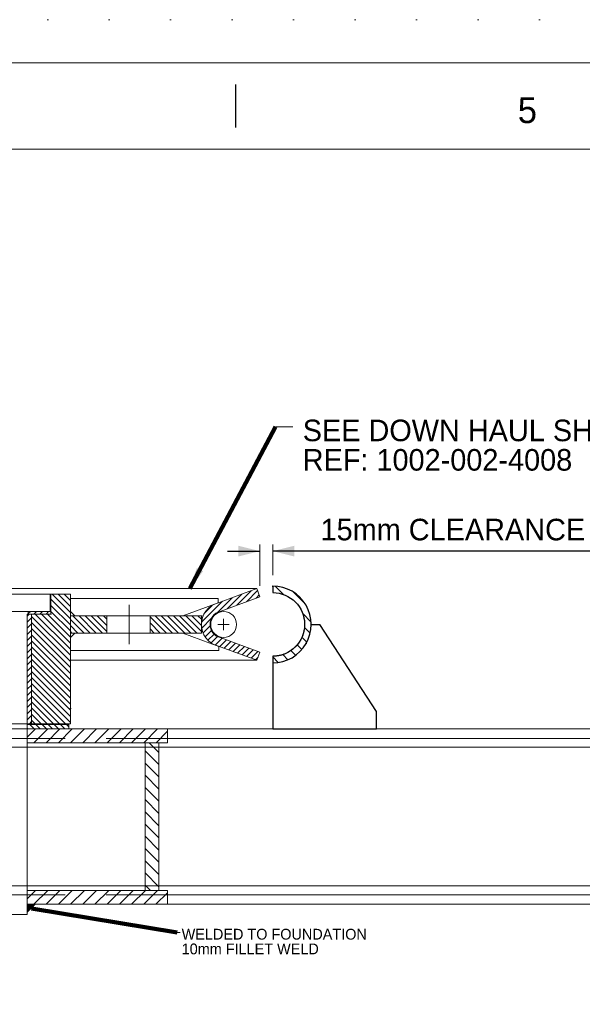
# Model space of a CAD drawing. Header units: millimetres. Extents: x -152903 to -144493, y -672002 to -666062.
# Tile 8 of 16: x -150300 to -149648, y -667203 to -666062. Entities that reach past the tile are written whole.
import ezdxf
from ezdxf.enums import TextEntityAlignment as Align

# ---------------------------------------------------------------- set-up
doc = ezdxf.new("R2010")
doc.units = ezdxf.units.MM
doc.header["$MEASUREMENT"] = 0
for name, pattern in [('DGN Style 1', [71.23020779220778, 0.1185194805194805, -71.1116883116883]), ('DGN Style 2', [118.51948051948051, 71.1116883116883, -47.40779220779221]), ('DGN Style 4', [189.74968831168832, 94.81558441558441, -47.40779220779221, 0.1185194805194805, -47.40779220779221]), ('DGN Style 5', [82.96363636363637, 35.55584415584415, -47.40779220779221]), ('DGN Style 6', [225.42405194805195, 0.1185194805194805, -47.40779220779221, 82.96363636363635, -47.40779220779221, 0.1185194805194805, -47.40779220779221])]:
    doc.linetypes.add(name, pattern=pattern)
doc.styles.add('Style-ENGINEERING', font='ENGINEERING.shx')
doc.styles.add('Style-ENGINEERING_0', font='ENGINEERING.shx')
doc.dimstyles.new('MetricMM', dxfattribs={"dimtxt": 3, "dimasz": 3, "dimexe": 1.5, "dimexo": 1.5, "dimgap": 1.5, "dimtad": 1, "dimdec": 0, "dimzin": 7, "dimtxsty": 'Style-ENGINEERING_0', "dimcen": 0.09, "dimclrd": 1, "dimclre": 1, "dimclrt": 7, "dimadec": 0, "dimazin": 3, "dimtfac": 1, "dimtdec": 0, "dimtofl": 0, "dimtmove": 0, "dimatfit": 3, "dimfxl": 1, "dimtzin": 7, "dimlwd": -1, "dimlwe": 0, "dimarcsym": 0})

# ---------------------------------------------------------------- blocks, each defined once
blk = doc.blocks.new('*U9')
blk.add_line((-135.2134795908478, 284.5297731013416), (-135.2134795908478, 289.5297731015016))
at = {"color": 7, "linetype": 'Continuous', "lineweight": 0, "flags": 128}
blk.add_lwpolyline([(-415.5468129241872, 292.0297731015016), (415.4531870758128, 292.0297731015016), (415.4531870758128, -291.9702268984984), (-415.5468129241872, -291.9702268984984), (-415.5468129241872, 292.0297731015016)], close=True, dxfattribs=at)
at = {"color": 7, "linetype": 'Continuous', "lineweight": 13, "flags": 128}
blk.add_lwpolyline([(-405.5468129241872, 282.0297731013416), (405.4531870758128, 282.0297731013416), (405.4531870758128, -281.9702268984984), (-405.5468129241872, -281.9702268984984), (-405.5468129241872, 282.0297731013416)], close=True, dxfattribs=at)
at = {"insert": (-101.4218129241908, 286.5297731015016), "char_height": 3.000000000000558, "attachment_point": 5, "line_spacing_factor": 1.2, "style": 'Style-ENGINEERING'}
blk.add_mtext('5', dxfattribs=at)
blk = doc.blocks.new('*D110')
at = {"color": 1, "linetype": 'Continuous', "lineweight": 0, "transparency": 16777216}
for p, q in [((-1323.664495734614, 2313.965400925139), (-1323.664495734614, 2361.800098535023)), ((-1308.66449573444, 2326.333659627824), (-1308.66449573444, 2361.800098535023))]:
    blk.add_line(p, q, dxfattribs=at)
at = {"color": 1, "linetype": 'Continuous', "transparency": 16777216}
for p, q in [((-1361.164495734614, 2354.300098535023), (-1323.664495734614, 2354.300098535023)), ((-917.9611171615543, 2354.300098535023), (-1308.66449573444, 2354.300098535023))]:
    blk.add_line(p, q, dxfattribs=at)
at = {"color": 1, "linetype": 'Continuous', "lineweight": 0, "transparency": 16777216, "extrusion": (0, 0, -1)}
blk.add_solid([(1348.664495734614, 2360.550098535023), (1323.664495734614, 2354.300098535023), (1348.664495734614, 2348.050098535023)], dxfattribs=at)
at = {"color": 1, "linetype": 'Continuous', "lineweight": 0, "transparency": 16777216}
blk.add_solid([(-1283.66449573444, 2348.050098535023), (-1308.66449573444, 2354.300098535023), (-1283.66449573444, 2360.550098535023)], dxfattribs=at)
at = {"layer": 'Defpoints', "color": 5, "linetype": 'Continuous', "lineweight": 0, "transparency": 16777216}
for p in [(-1308.66449573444, 2354.300098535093), (-1085.661312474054, 2354.300098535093), (-1308.66449573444, 2313.833659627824), (-1323.664495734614, 2301.465400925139)]:
    blk.add_point(p, dxfattribs=at)
at = {"color": 7, "linetype": 'Continuous', "lineweight": 0, "transparency": 16777216, "style": 'Style-ENGINEERING'}
blk.add_text('15mm CLEARANCE', height=25, dxfattribs=at).set_placement((-1253.361507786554, 2379.300098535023), align=Align.MIDDLE_LEFT)
blk = doc.blocks.new('*U8')
at = {"linetype": 'DGN Style 6', "lineweight": 0}
h = blk.add_hatch(dxfattribs=at)
h.set_pattern_fill('HATCH', color=5, style=0, pattern_type=2)
h.set_pattern_definition([(315, (-1565.685988, 2281.368576), (3.535533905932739, 3.535533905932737), [])])
h.paths.add_polyline_path([(-1565.685988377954, 2281.36857610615), (-1565.685988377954, 2304.368512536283), (-1543.16449573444, 2304.368576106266), (-1543.16449573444, 2154.368576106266), (-1588.207481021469, 2154.368576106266), (-1588.207481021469, 2281.36857610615)])
h = blk.add_hatch(dxfattribs=at)
h.set_pattern_fill('HATCH', style=0, pattern_type=2)
h.set_pattern_definition([(225, (-1463.18279, 2147.90358), (-3.535533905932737, 3.535533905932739), [])])
h.paths.add_polyline_path([(-1372.892925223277, 2244.653969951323), (-1327.103933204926, 2227.881870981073), (-1323.664495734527, 2237.271773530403), (-1369.804454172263, 2254.172428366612, -0.7640115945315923), (-1369.804454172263, 2284.56474608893), (-1323.664495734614, 2301.465400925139), (-1327.103933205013, 2310.855303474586), (-1372.892925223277, 2294.083204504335, 0.7494176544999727)])
at = {"linetype": 'DGN Style 6'}
h = blk.add_hatch(dxfattribs=at)
h.set_pattern_fill('HATCH', style=0, pattern_type=2)
h.set_pattern_definition([(315, (-1280.344931, 2242.75822), (7.071067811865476, 7.071067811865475), [])])
h.paths.add_polyline_path([(-1308.66449573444, 2313.833659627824), (-1308.664495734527, 2306.213659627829, -1.000000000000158), (-1308.664495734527, 2232.553659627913), (-1308.664495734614, 2224.933659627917, 0.9999999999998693)])
at = {"linetype": 'Continuous', "lineweight": 0}
h = blk.add_hatch(dxfattribs=at)
h.set_pattern_fill('HATCH', color=3, style=0, pattern_type=2)
h.set_pattern_definition([(45, (-1588.207481, 2281.368576), (-3.535533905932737, 3.535533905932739), [])])
h.paths.add_polyline_path([(-1588.207481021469, 2281.36857610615), (-1593.207481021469, 2281.36857610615), (-1593.207481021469, 2154.368576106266), (-1588.207481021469, 2154.368576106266)])
h = blk.add_hatch(dxfattribs=at)
h.set_pattern_fill('HATCH', color=3, style=0, pattern_type=2)
h.set_pattern_definition([(45, (-1565.685988, 2284.368488), (3.535533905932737, -3.535533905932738), [])])
h.paths.add_polyline_path([(-1565.685988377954, 2284.368487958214), (-1565.685988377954, 2281.36857610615), (-1592.08008534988, 2281.368576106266), (-1592.08008534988, 2284.368487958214)])
at = {"linetype": 'DGN Style 6', "lineweight": 0}
h = blk.add_hatch(dxfattribs=at)
h.set_pattern_fill('HATCH', style=0, pattern_type=2)
h.set_pattern_definition([(135, (-1500.889138, 2279.368576), (3.535533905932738, 3.535533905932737), [])])
h.paths.add_polyline_path([(-1500.889137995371, 2279.368576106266), (-1543.16449573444, 2279.368576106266), (-1543.16449573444, 2259.368576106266), (-1500.889137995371, 2259.368576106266)])
h = blk.add_hatch(dxfattribs=at)
h.set_pattern_fill('HATCH', style=0, pattern_type=2)
h.set_pattern_definition([(135, (-1391.414496, 2279.368576), (3.535533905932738, 3.535533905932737), [])])
h.paths.add_polyline_path([(-1391.41449573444, 2279.368576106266), (-1450.889137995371, 2279.368576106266), (-1450.889137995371, 2259.368576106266), (-1391.41449573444, 2259.368576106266)])
at = {"linetype": 'Continuous', "lineweight": 0}
h = blk.add_hatch(dxfattribs=at)
h.set_pattern_fill('HATCH', color=3, style=0, pattern_type=2)
h.set_pattern_definition([(135, (-1593.164441, 2153.368576), (-3.535533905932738, -3.535533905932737), [])])
h.paths.add_polyline_path([(-1593.16444120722, 2153.368576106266), (-1593.16444120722, 2148.411561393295), (-1545.164416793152, 2148.411561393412), (-1545.164416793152, 2153.368576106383)])
at = {"linetype": 'DGN Style 6', "lineweight": 0}
h = blk.add_hatch(dxfattribs=at)
h.set_pattern_fill('HATCH', style=0, pattern_type=2)
h.set_pattern_definition([(45, (-1510.159405, 2134.238802), (-7.071067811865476, 7.071067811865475), [])])
h.paths.add_polyline_path([(-1593.16444120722, 2148.411561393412), (-1593.16444120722, 2132.411561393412), (-1430.664520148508, 2132.411561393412), (-1430.664520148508, 2148.411561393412)])
h = blk.add_hatch(dxfattribs=at)
h.set_pattern_fill('HATCH', style=0, pattern_type=2)
h.set_pattern_definition([(315, (-1440.754835, 2033.296202), (7.071067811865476, 7.071067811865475), [])])
h.paths.add_polyline_path([(-1440.664520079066, 1961.211561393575), (-1440.664520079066, 2132.411561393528), (-1456.664520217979, 2132.411561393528), (-1456.664520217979, 1961.211561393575)])
h = blk.add_hatch(dxfattribs=at)
h.set_pattern_fill('HATCH', style=0, pattern_type=2)
h.set_pattern_definition([(45, (-1510.202347, 1947.038802), (-7.071067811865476, 7.071067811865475), [])])
h.paths.add_polyline_path([(-1593.20738336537, 1961.211561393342), (-1593.20738336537, 1945.211561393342), (-1430.664362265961, 1945.211561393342), (-1430.664362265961, 1961.211561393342)])
at = {"color": 7, "linetype": 'Continuous', "lineweight": 0}
for p, q in [((-1305.404190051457, 2498.138834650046), (-1285.404190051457, 2498.138834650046)), ((-2034.225058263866, 2310.855303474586), (-1327.103933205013, 2310.855303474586)), ((-1372.113780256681, 2294.368576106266), (-1413.064819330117, 2279.368576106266)), ((-1372.113780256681, 2294.368576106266), (-1372.113780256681, 2299.368576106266)), ((-1538.164495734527, 2279.368576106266), (-1543.164495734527, 2284.368576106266)), ((-1593.20738336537, 2279.368409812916), (-1593.20738336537, 1933.211561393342)), ((-1500.889137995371, 2279.368576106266), (-1500.889137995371, 2259.368576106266)), ((-1450.889137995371, 2279.368576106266), (-1450.889137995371, 2259.368576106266)), ((-1538.164495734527, 2259.368576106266), (-1543.164495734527, 2254.368576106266)), ((-1371.113780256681, 2244.002285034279), (-1413.064819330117, 2259.368576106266)), ((-1371.113780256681, 2244.002285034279), (-1371.113780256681, 2239.368576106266)), ((-1327.103933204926, 2227.881870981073), (-1543.16449573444, 2227.881870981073)), ((1304.335528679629, 2148.411634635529), (-1593.16438668, 2148.411634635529)), ((1304.335528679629, 2137.411634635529), (-1430.664520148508, 2137.411634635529)), ((-1456.664520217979, 2127.211634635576), (-1593.16438668, 2127.211634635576)), ((1351.035528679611, 2127.211634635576), (-1440.664520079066, 2127.211634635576)), ((-1456.664520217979, 1966.411488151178), (-1593.16444120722, 1966.411488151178)), ((1321.960528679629, 1966.411488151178), (-1440.664520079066, 1966.411488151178)), ((1304.335528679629, 1956.211488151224), (-1430.664520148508, 1956.211488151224)), ((1304.335528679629, 1945.211488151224), (-1430.664520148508, 1945.211488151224)), ((-1768.121499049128, 1933.211561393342), (-1593.20738336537, 1933.211561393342)), ((-1419.570924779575, 1912.521830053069), (-1416.03941467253, 1912.521830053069))]:
    blk.add_line(p, q, dxfattribs=at)
at = {"color": 5, "linetype": 'Continuous', "lineweight": 0}
for p, q in [((-1588.207481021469, 2281.36857610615), (-1588.207481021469, 2154.368576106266)), ((-1593.207481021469, 2279.368409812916), (-1593.207481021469, 2154.368576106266))]:
    blk.add_line(p, q, dxfattribs=at)
at = {"color": 1, "linetype": 'DGN Style 4', "lineweight": 0}
for p, q in [((-1475.038416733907, 2246.619652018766), (-1475.038416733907, 2292.117500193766)), ((-1365.66449573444, 2262.790904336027), (-1365.66449573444, 2275.946270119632)), ((-1372.2421786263, 2269.368587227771), (-1359.086812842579, 2269.368587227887))]:
    blk.add_line(p, q, dxfattribs=at)
at = {"color": 7, "linetype": 'Continuous'}
for p, q in [((-1264.214495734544, 2269.383659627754), (-1254.214495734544, 2269.383659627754)), ((-1308.664495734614, 2224.933659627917), (-1308.664495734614, 2148.411634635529))]:
    blk.add_line(p, q, dxfattribs=at)
at = {"color": 7, "linetype": 'DGN Style 2', "lineweight": 0}
for p, q in [((-1768.16444120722, 2148.411561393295), (-1593.16444120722, 2148.411561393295)), ((-1768.16444120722, 2137.411634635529), (-1593.16444120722, 2137.411634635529)), ((-1430.664520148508, 2137.411634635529), (-1593.16444120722, 2137.411634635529)), ((-1768.16444120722, 2127.211634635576), (-1593.16444120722, 2127.211634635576)), ((-1440.664520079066, 2127.211634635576), (-1456.664520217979, 2127.211634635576)), ((-1768.16444120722, 1966.411488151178), (-1593.16444120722, 1966.411488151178)), ((-1440.664520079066, 1966.411488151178), (-1456.664520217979, 1966.411488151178)), ((-1430.664520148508, 1956.211488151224), (-1930.664520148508, 1956.211488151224))]:
    blk.add_line(p, q, dxfattribs=at)
at = {"color": 7, "linetype": 'DGN Style 1', "lineweight": 0, "flags": 128}
blk.add_lwpolyline([(-4205.034429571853, 2969.969448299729), (4204.965570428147, 2969.969448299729), (4204.965570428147, -2970.030551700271), (-4205.034429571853, -2970.030551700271), (-4205.034429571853, 2969.969448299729)], close=True, dxfattribs=at)
at = {"color": 5, "linetype": 'Continuous', "lineweight": 0, "flags": 128}
blk.add_lwpolyline([(-1543.16449573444, 2304.368576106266), (-1543.16449573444, 2154.368576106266), (-1818.16449573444, 2154.368576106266), (-1818.16449573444, 2304.368576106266), (-1543.16449573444, 2304.368576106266)], close=True, dxfattribs=at)
at = {"color": 7, "linetype": 'Continuous', "lineweight": 0, "flags": 128}
for points in [[(-1566.685976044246, 2284.368393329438), (-1566.685963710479, 2304.368393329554), (-1794.642979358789, 2304.368512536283), (-1794.642991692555, 2284.368512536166), (-1566.685976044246, 2284.368393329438)], [(-1593.16444120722, 2148.411561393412), (-1593.16444120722, 2132.411561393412), (-1430.664520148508, 2132.411561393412), (-1430.664520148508, 2148.411561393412), (-1593.16444120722, 2148.411561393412)], [(-1440.664520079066, 1961.211561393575), (-1440.664520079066, 2132.411561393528), (-1456.664520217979, 2132.411561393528), (-1456.664520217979, 1961.211561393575), (-1440.664520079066, 1961.211561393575)], [(-1593.20738336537, 1961.211561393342), (-1593.20738336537, 1945.211561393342), (-1430.664362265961, 1945.211561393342), (-1430.664362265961, 1961.211561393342), (-1593.20738336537, 1961.211561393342)]]:
    blk.add_lwpolyline(points, close=True, dxfattribs=at)
at = {"color": 5, "linetype": 'DGN Style 6', "lineweight": 0, "flags": 128}
blk.add_lwpolyline([(-1565.685988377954, 2281.36857610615), (-1565.685988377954, 2304.368512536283), (-1543.16449573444, 2304.368576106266), (-1543.16449573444, 2154.368576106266), (-1588.207481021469, 2154.368576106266), (-1588.207481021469, 2281.36857610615), (-1565.685988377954, 2281.36857610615)], close=True, dxfattribs=at)
at = {"color": 5, "linetype": 'Continuous', "lineweight": 0, "flags": 128}
blk.add_lwpolyline([(-1543.164458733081, 2304.368576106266), (-1565.685951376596, 2304.368512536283), (-1565.685951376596, 2281.36857610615), (-1588.20744402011, 2281.36857610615)], dxfattribs=at)
at = {"color": 7, "linetype": 'Continuous', "lineweight": 0, "flags": 128}
blk.add_lwpolyline([(-1372.892925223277, 2244.653969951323), (-1327.103933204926, 2227.881870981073), (-1323.664495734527, 2237.271773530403), (-1369.804454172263, 2254.172428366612, -0.7640115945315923), (-1369.804454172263, 2284.56474608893), (-1323.664495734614, 2301.465400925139), (-1327.103933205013, 2310.855303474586), (-1372.892925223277, 2294.083204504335, 0.7494176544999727), (-1372.892925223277, 2244.653969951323)], format="xyb", close=True, dxfattribs=at)
at = {"color": 7, "linetype": 'Continuous', "flags": 128}
blk.add_lwpolyline([(-1308.664495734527, 2306.213659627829, -1.000000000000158), (-1308.664495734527, 2232.553659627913), (-1308.664495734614, 2224.933659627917, 0.9999999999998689), (-1308.66449573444, 2313.833659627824), (-1308.664495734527, 2306.213659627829)], format="xyb", close=True, dxfattribs=at)
at = {"color": 7, "linetype": 'DGN Style 6', "flags": 128}
blk.add_lwpolyline([(-1308.66449573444, 2313.833659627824), (-1308.664495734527, 2306.213659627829, -1.000000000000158), (-1308.664495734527, 2232.553659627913), (-1308.664495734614, 2224.933659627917, 0.9999999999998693), (-1308.66449573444, 2313.833659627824)], format="xyb", close=True, dxfattribs=at)
at = {"color": 7, "linetype": 'Continuous', "lineweight": 0, "flags": 128}
for points in [[(-1372.113780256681, 2299.368576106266), (-1543.16449573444, 2299.368576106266)], [(-1543.16449573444, 2259.368576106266), (-1391.41449573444, 2259.368576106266), (-1391.41449573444, 2279.368576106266), (-1543.16449573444, 2279.368576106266)], [(-1371.113780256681, 2239.368576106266), (-1543.16449573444, 2239.368576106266)]]:
    blk.add_lwpolyline(points, dxfattribs=at)
at = {"color": 3, "linetype": 'Continuous', "lineweight": 0, "flags": 128}
for points in [[(-1588.207481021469, 2281.36857610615), (-1593.207481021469, 2281.36857610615), (-1593.207481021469, 2154.368576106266), (-1588.207481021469, 2154.368576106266), (-1588.207481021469, 2281.36857610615)], [(-1565.685988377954, 2284.368487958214), (-1565.685988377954, 2281.36857610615), (-1592.08008534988, 2281.368576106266), (-1592.08008534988, 2284.368487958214), (-1565.685988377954, 2284.368487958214)], [(-1593.16444120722, 2153.368576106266), (-1593.16444120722, 2148.411561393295), (-1545.164416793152, 2148.411561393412), (-1545.164416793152, 2153.368576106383), (-1593.16444120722, 2153.368576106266)]]:
    blk.add_lwpolyline(points, close=True, dxfattribs=at)
at = {"color": 7, "linetype": 'DGN Style 6', "lineweight": 0, "flags": 128}
for points in [[(-1500.889137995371, 2279.368576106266), (-1543.16449573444, 2279.368576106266), (-1543.16449573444, 2259.368576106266), (-1500.889137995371, 2259.368576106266), (-1500.889137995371, 2279.368576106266)], [(-1391.41449573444, 2279.368576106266), (-1450.889137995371, 2279.368576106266), (-1450.889137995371, 2259.368576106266), (-1391.41449573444, 2259.368576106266), (-1391.41449573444, 2279.368576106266)]]:
    blk.add_lwpolyline(points, close=True, dxfattribs=at)
at = {"color": 7, "linetype": 'Continuous', "flags": 128}
blk.add_lwpolyline([(-1308.664495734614, 2148.411634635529), (-1188.664495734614, 2148.411634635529), (-1188.664495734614, 2168.411634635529), (-1254.214495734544, 2269.383659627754)], dxfattribs=at)
at = {"color": 7, "linetype": 'Continuous', "lineweight": 0}
blk.add_circle((-1365.66449573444, 2269.368587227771), 15, dxfattribs=at)
at = {"color": 7, "linetype": 'Continuous', "lineweight": 0, "extrusion": (0, 0, -1)}
blk.add_solid([(1593.164520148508, 1945.211561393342), (1583.164599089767, 1945.211561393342), (1593.164520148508, 1935.211561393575)], dxfattribs=at)
at = {"xscale": 9.999999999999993, "yscale": 9.999999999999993, "zscale": 9.999999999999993}
blk.add_blockref('*U9', (0.4336996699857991, -0.3282827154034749), dxfattribs=at)
at = {"color": 7, "linetype": 'DGN Style 5', "lineweight": 0, "attachment_point": 4, "line_spacing_factor": 0.6, "style": 'Style-ENGINEERING'}
for s, insert, char_height in [('SEE DOWN HAUL SHEAVE DETAIL DWG.', (-1274.039534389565, 2493.972167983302), 25), ('REF: 1002-002-4008', (-1274.039534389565, 2459.889249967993), 25), ('WELDED TO FOUNDATION', (-1414.273659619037, 1910.438496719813), 12.5), ('10mm FILLET WELD', (-1414.273659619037, 1893.389612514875), 12.5)]:
    blk.add_mtext(s, dxfattribs=dict(at, insert=insert, char_height=char_height))
at = {"color": 1, "linetype": 'Continuous'}
dim = blk.add_linear_dim(base=(-1308.66449573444, 2354.300098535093), p1=(-1323.664495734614, 2301.465400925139), p2=(-1308.66449573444, 2313.833659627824), text='\\FSTANDARD;<>mm CLEARANCE', dimstyle='MetricMM', override={"dimtxt": 25, "dimasz": 25, "dimexe": 7.5, "dimexo": 12.5, "dimgap": 12.5}, dxfattribs=at)
dim.commit()
dim.dimension.update_dxf_attribs({"geometry": '*D110', "text_midpoint": (-1085.661312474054, 2354.300098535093), "dimtype": 128})
for points, override in [([(-1404.819608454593, 2310.855303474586), (-1305.404190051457, 2498.138834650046)], {"dimtxt": 25, "dimasz": 25, "dimgap": 12.5, "dimclrd": 0, "dimlwd": 65534}), ([(-1588.164559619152, 1940.211561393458), (-1419.570924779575, 1912.521830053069)], {"dimtxt": 12.5, "dimasz": 12.5, "dimgap": 6.25, "dimclrd": 0, "dimlwd": 65534})]:
    blk.add_leader(points, dimstyle='MetricMM', override=override, dxfattribs=at)

msp = doc.modelspace()

# ---------------------------------------------------------------- block references
at = {"color": 7, "linetype": 'DGN Style 1', "lineweight": 0}
msp.add_blockref('*U8', (-148697.65, -669031.9500000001), dxfattribs=at)

doc.saveas('drawing.dxf')
